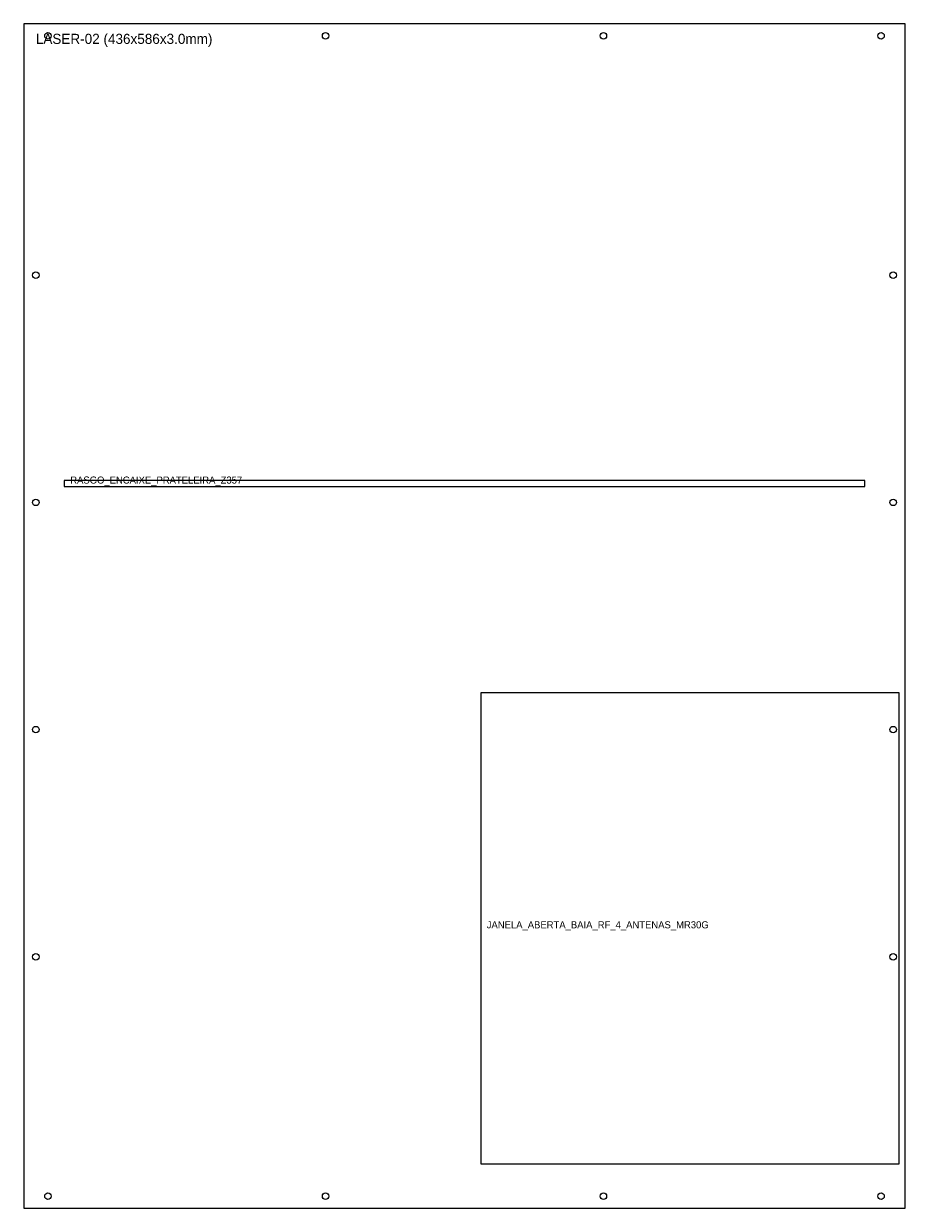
# Model space of a CAD drawing. Header units: metres. Extents: x 0 to 436, y 0 to 586.
import ezdxf

# ---------------------------------------------------------------- set-up
doc = ezdxf.new("R2010")
doc.units = ezdxf.units.M

msp = doc.modelspace()

# ---------------------------------------------------------------- linework, layer by layer
at = {"layer": 'CORTE_EXTERNO'}
for p, q in [((436, 586), (0, 586)), ((0, 586), (0, 0)), ((436, 0), (436, 586)), ((0, 0), (436, 0))]:
    msp.add_line(p, q, dxfattribs=at)
at = {"layer": 'CORTE_INTERNO'}
for p, q in [((416, 360), (20, 360)), ((20, 360), (20, 357)), ((416, 357), (416, 360)), ((20, 357), (416, 357)), ((433, 255), (226, 255)), ((226, 255), (226, 22)), ((433, 22), (433, 255)), ((226, 22), (433, 22))]:
    msp.add_line(p, q, dxfattribs=at)
at = {"layer": 'FUROS_CIRCULARES'}
for centre in [(12, 580), (149.3, 580), (286.7, 580), (424, 580), (6, 461.6), (430, 461.6), (6, 349.2), (430, 349.2), (6, 236.8), (430, 236.8), (6, 124.4), (430, 124.4), (12, 6), (149.3, 6), (286.7, 6), (424, 6)]:
    msp.add_circle(centre, 1.6, dxfattribs=at)

# ---------------------------------------------------------------- texts
at = {"layer": 'LEGENDA'}
for s, height, p in [('LASER-02 (436x586x3.0mm)', 5, (6, 576)), ('RASGO_ENCAIXE_PRATELEIRA_Z357', 3.5, (23, 358.5)), ('JANELA_ABERTA_BAIA_RF_4_ANTENAS_MR30G', 3.5, (229, 138.5))]:
    msp.add_text(s, height=height, dxfattribs=at).set_placement(p)

doc.saveas('drawing.dxf')
